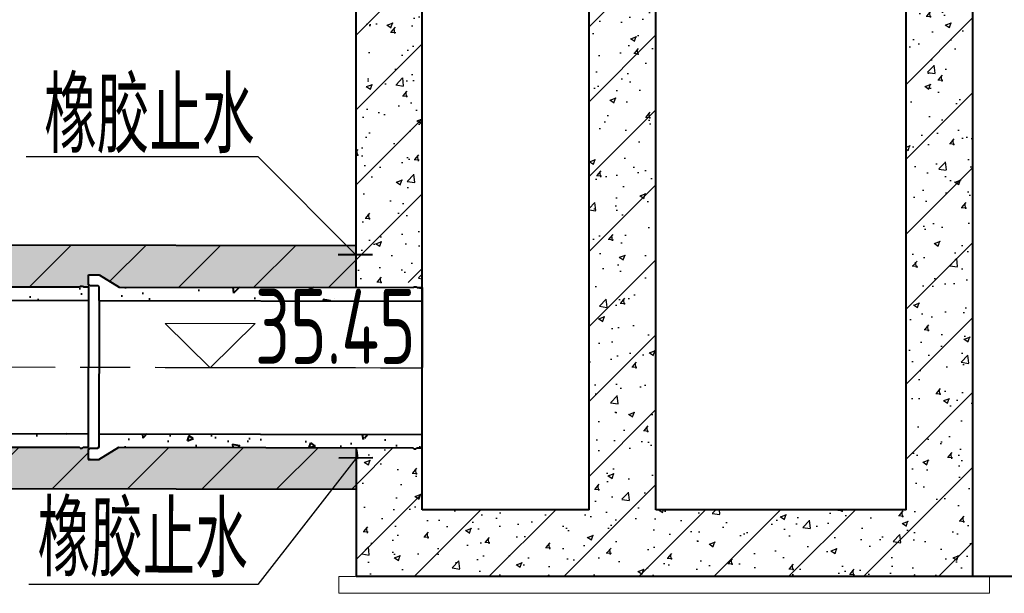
# Model space of a CAD drawing. Header units: millimetres. Extents: x 65530 to 130460, y -103607 to -18875.
# Tile 54 of 73: x 91423 to 92013, y -46287 to -45944. Entities that reach past the tile are written whole.
import ezdxf

# ---------------------------------------------------------------- set-up
doc = ezdxf.new("R2010")
doc.units = ezdxf.units.MM
doc.header["$LTSCALE"] = 0.5
doc.linetypes.add('ACAD_ISO08W100', pattern=[36, 24, -3, 6, -3])
doc.layers.add('图层2', color=3, linetype='ACAD_ISO08W100')
for name, color, linetype, lineweight in [('标注线', 4, 'Continuous', 13), ('粗线', 1, 'Continuous', 40), ('细实线', 7, 'Continuous', 25), ('虚线', 3, 'Continuous', 20)]:
    doc.layers.add(name, color=color, linetype=linetype, lineweight=lineweight)
doc.styles.add('HzTxt', font='tssdeng.shx', dxfattribs={"width": 0.7, "bigfont": 'hztxt.shx'})
pattern_1 = [(45, (0, 0), (-22.45064030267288, 22.45064030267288), [])]
pattern_2 = [(49.99999999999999, (0, 0), (36.4369337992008, -3.187817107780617), [3.81, -41.91]), (355, (0, 0), (-7.048565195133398, 38.211328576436), [3.048, -33.528]), (100.451, (3.0364, -0.26565), (29.38850033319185, 35.02333756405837), [3.238, -35.618]), (46.18420000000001, (0, 10.16), (54.21580817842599, -8.40846558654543), [5.715, -62.865]), (96.6356, (4.517980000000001, 9.4593), (47.48084689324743, 49.48511117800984), [4.857, -53.427]), (351.1840000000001, (0, 10.16), (47.48092116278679, 49.48502357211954), [4.572, -50.292]), (21, (5.08, 7.620000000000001), (30.32297596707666, -20.4531037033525), [3.81, -41.91]), (326.0000000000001, (5.08, 7.620000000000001), (12.36040566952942, 36.83759322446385), [3.048, -33.528]), (71.4514, (7.6069, 5.91558), (42.6832981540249, 16.38457154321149), [3.238, -35.618]), (37.50000000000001, (0, 0), (0.6177206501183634, 16.91100777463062), [0, -33.1216, 0, -34.036, 0, -33.655]), (7.499999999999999, (0, 0), (13.36393250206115, 20.0361149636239), [0, -19.4056, 0, -32.3596, 0, -12.827]), (327.5, (-11.3284, 0), (27.11811903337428, -1.145748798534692), [0, -12.7, 0, -39.624, 0, -52.578]), (317.5, (-16.4084, 0), (29.62583627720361, 5.085298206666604), [0, -16.51, 0, -26.3144, 0, -37.338])]

# ---------------------------------------------------------------- blocks, each defined once
blk = doc.blocks.new('0.6m')
at = {"linetype": 'Continuous'}
h = blk.add_hatch(dxfattribs=at)
h.set_pattern_fill('AR-CONC', color=256, scale=0.2, style=0)
h.set_pattern_definition([(49.99999999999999, (0, 10), (36.4369337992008, -3.187817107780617), [3.81, -41.91]), (355, (0, 10), (-7.048565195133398, 38.211328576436), [3.048, -33.528]), (100.451, (3.0364, 9.73435), (29.38850033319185, 35.02333756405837), [3.238, -35.618]), (46.18420000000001, (0, 20.16), (54.21580817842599, -8.40846558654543), [5.715, -62.865]), (96.6356, (4.517980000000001, 19.4593), (47.48084689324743, 49.48511117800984), [4.857, -53.427]), (351.1840000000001, (0, 20.16), (47.48092116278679, 49.48502357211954), [4.572, -50.292]), (21, (5.08, 17.62), (30.32297596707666, -20.4531037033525), [3.81, -41.91]), (326.0000000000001, (5.08, 17.62), (12.36040566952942, 36.83759322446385), [3.048, -33.528]), (71.4514, (7.6069, 15.91558), (42.6832981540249, 16.38457154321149), [3.238, -35.618]), (37.50000000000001, (0, 10), (0.6177206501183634, 16.91100777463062), [0, -33.1216, 0, -34.036, 0, -33.655]), (7.499999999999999, (0, 10), (13.36393250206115, 20.0361149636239), [0, -19.4056, 0, -32.3596, 0, -12.827]), (327.5, (-11.3284, 10), (27.11811903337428, -1.145748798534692), [0, -12.7, 0, -39.624, 0, -52.578]), (317.5, (-16.4084, 10), (29.62583627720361, 5.085298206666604), [0, -16.51, 0, -26.3144, 0, -37.338])])
h.paths.add_polyline_path([(5.40000000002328, 18), (4.800000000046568, 18.54000000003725), (3.599999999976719, 18.54000000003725), (3.000000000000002, 18), (0, 18), (0, 10), (193.7000000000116, 10), (193.7000000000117, 17.81999999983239), (194.2999999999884, 18.77999999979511), (199.1000000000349, 18.77999999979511), (200.0000000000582, 19.37999999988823), (200.0000000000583, 25.37999999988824), (193.7000000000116, 25.37999999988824), (181.6464292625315, 18)])
h = blk.add_hatch(dxfattribs=at)
h.set_pattern_fill('AR-CONC', color=256, scale=0.2, style=0)
h.set_pattern_definition([(49.99999999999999, (0, -85.37999999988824), (36.4369337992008, -3.187817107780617), [3.81, -41.91]), (355, (0, -85.37999999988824), (-7.048565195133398, 38.211328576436), [3.048, -33.528]), (100.451, (3.036399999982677, -85.64564999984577), (29.38850033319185, 35.02333756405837), [3.238, -35.618]), (46.18420000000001, (0, -75.21999999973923), (54.21580817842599, -8.40846558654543), [5.715, -62.865]), (96.6356, (4.517980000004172, -75.9206999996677), (47.48084689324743, 49.48511117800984), [4.857, -53.427]), (351.1840000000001, (0, -75.21999999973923), (47.48092116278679, 49.48502357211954), [4.572, -50.292]), (21, (5.080000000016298, -77.75999999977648), (30.32297596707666, -20.4531037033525), [3.81, -41.91]), (326.0000000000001, (5.080000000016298, -77.75999999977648), (12.36040566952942, 36.83759322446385), [3.048, -33.528]), (71.4514, (7.606900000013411, -79.4644200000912), (42.6832981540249, 16.38457154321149), [3.238, -35.618]), (37.50000000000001, (0, -85.37999999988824), (0.6177206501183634, 16.91100777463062), [0, -33.1216, 0, -34.036, 0, -33.655]), (7.499999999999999, (0, -85.37999999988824), (13.36393250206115, 20.0361149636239), [0, -19.4056, 0, -32.3596, 0, -12.827]), (327.5, (-11.32839999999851, -85.37999999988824), (27.11811903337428, -1.145748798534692), [0, -12.7, 0, -39.624, 0, -52.578]), (317.5, (-16.40840000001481, -85.37999999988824), (29.62583627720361, 5.085298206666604), [0, -16.51, 0, -26.3144, 0, -37.338])])
h.paths.add_polyline_path([(0, -70), (0, -78), (3, -78), (3.599999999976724, -78.54000000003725), (4.800000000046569, -78.54000000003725), (5.400000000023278, -78), (181.6464292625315, -78), (193.7000000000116, -85.37999999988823), (200.0000000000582, -85.37999999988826), (200.0000000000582, -79.37999999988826), (199.1000000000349, -78.77999999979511), (194.2999999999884, -78.77999999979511), (193.7000000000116, -77.81999999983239), (193.7000000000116, -70)])
for p, q in [((193.7000000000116, 25.37999999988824), (181.6464292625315, 18)), ((200.0000000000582, 25.37999999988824), (193.7000000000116, 25.37999999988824)), ((200.0000000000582, 19.37999999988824), (200.0000000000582, 25.37999999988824)), ((0, -78), (0, 18)), ((3, 18), (0, 18)), ((3.599999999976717, 18.54000000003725), (3, 18)), ((4.800000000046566, 18.54000000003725), (3.599999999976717, 18.54000000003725)), ((4.800000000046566, 18.54000000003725), (5.400000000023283, 18)), ((181.6464292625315, 18), (5.400000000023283, 18)), ((193.7000000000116, 17.81999999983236), (194.2999999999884, 18.77999999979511)), ((193.7000000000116, -70), (193.7000000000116, 17.81999999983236)), ((194.2999999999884, 18.77999999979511), (199.1000000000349, 18.77999999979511)), ((199.1000000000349, 18.77999999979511), (200.0000000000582, 19.37999999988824)), ((193.7000000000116, 10), (0, 10)), ((193.7000000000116, -70), (0, -70)), ((193.7000000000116, -70), (193.7000000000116, -77.81999999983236)), ((3, -78), (0, -78)), ((3.599999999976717, -78.54000000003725), (3, -78)), ((4.800000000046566, -78.54000000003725), (3.599999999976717, -78.54000000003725)), ((4.800000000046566, -78.54000000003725), (5.400000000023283, -78)), ((181.6464292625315, -78), (5.400000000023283, -78)), ((193.7000000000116, -85.37999999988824), (181.6464292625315, -78)), ((193.7000000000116, -77.81999999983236), (194.2999999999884, -78.77999999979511)), ((194.2999999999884, -78.77999999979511), (199.1000000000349, -78.77999999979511)), ((199.1000000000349, -78.77999999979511), (200.0000000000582, -79.37999999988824)), ((200.0000000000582, -79.37999999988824), (200.0000000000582, -85.37999999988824)), ((200.0000000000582, -85.37999999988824), (193.7000000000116, -85.37999999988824))]:
    blk.add_line(p, q)
at = {"layer": '虚线', "ltscale": 0.2}
blk.add_line((200.0000000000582, 19.37999999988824), (200.0000000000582, -79.37999999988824), dxfattribs=at)

msp = doc.modelspace()

# ---------------------------------------------------------------- hatches: boundary and pattern name
h = msp.add_hatch()
h.set_pattern_fill('ANSI31', color=4, scale=10, style=0)
h.set_pattern_definition(pattern_1)
h.paths.add_polyline_path([(91994.43706347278, -45631.27358088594), (91954.43685547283, -45631.27358088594), (91954.43685547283, -45859.86486113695), (91994.43706347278, -45832.45716587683)])
h.paths.add_polyline_path([(91804.43512067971, -45936.25160022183), (91764.43496467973, -45936.25160022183), (91764.43588236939, -46156.09031711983), (91804.43603836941, -46156.09031711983)])
h.paths.add_polyline_path([(91664.43565947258, -45936.25160022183), (91624.59031619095, -45936.25160022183), (91624.67397940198, -46101.01114409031), (91660.94050082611, -46101.08367713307), (91661.31617507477, -46100.74692780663), (91662.06617357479, -46100.74842780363), (91662.44049782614, -46101.08667712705), (91664.43565947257, -46101.09066745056)])
h.paths.add_polyline_path([(91664.43565947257, -45786.25160022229), (91624.51414772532, -45786.25160022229), (91624.57663981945, -45909.31846314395), (91662.79092192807, -45909.31846314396), (91635.85778485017, -45936.25160022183), (91664.43565947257, -45936.25160022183)])
h.paths.add_polyline_path([(91624.50047135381, -45759.31846314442), (91662.79029577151, -45759.31846314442), (91635.85715869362, -45786.25160022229), (91664.43565947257, -45786.25160022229), (91664.43565947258, -45631.27358088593), (91624.4354514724, -45631.27358088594)])
h.paths.add_polyline_path([(91708.85102344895, -46162.88506228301), (91828.79333114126, -46162.88506228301), (91828.79333114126, -46108.36583151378), (91708.85102344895, -46108.36583151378)], flags=9)
h.paths.add_polyline_path([(91653.57017692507, -45943.54741287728), (91762.60863846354, -45943.54741287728), (91762.60863846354, -45889.02818210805), (91653.57017692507, -45889.02818210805)], flags=9)
h.paths.add_polyline_path([(91653.56955076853, -45793.54741287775), (91757.76185846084, -45793.54741287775), (91757.76185846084, -45739.02818210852), (91653.56955076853, -45739.02818210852)], flags=9)
h = msp.add_hatch()
h.set_pattern_fill('AR-CONC', color=4, scale=0.2, style=0)
h.set_pattern_definition(pattern_2)
h.paths.add_polyline_path([(91664.43565947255, -45936.25160022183), (91624.59031619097, -45936.25160022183), (91624.67550986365, -46104.02511119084), (91659.04266184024, -46104.09485746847), (91659.64375650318, -46103.55607624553), (91660.84375403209, -46103.55851157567), (91661.44265689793, -46104.09972812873), (91664.43565947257, -46104.1058022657)])
h.paths.add_polyline_path([(91624.57663981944, -45909.31846314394), (91662.79092192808, -45909.31846314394), (91635.85778485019, -45936.25160022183), (91664.43565947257, -45936.25160022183), (91664.43565947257, -45786.2516002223), (91624.5141477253, -45786.2516002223)])
h.paths.add_polyline_path([(91624.50047135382, -45759.31846314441), (91662.79029577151, -45759.31846314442), (91635.85715869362, -45786.25160022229), (91664.43565947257, -45786.25160022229), (91664.43565947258, -45631.27358088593), (91624.43545147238, -45631.27358088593)])
h.paths.add_polyline_path([(91764.4358657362, -46152.1057176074), (91804.4360217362, -46152.1057176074), (91804.43512067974, -45936.25160022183), (91764.43496467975, -45936.25160022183)])
h.paths.add_polyline_path([(91653.57017692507, -45943.54741287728), (91762.60863846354, -45943.54741287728), (91762.60863846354, -45889.02818210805), (91653.57017692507, -45889.02818210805)], flags=9)
h.paths.add_polyline_path([(91653.56955076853, -45793.54741287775), (91757.76185846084, -45793.54741287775), (91757.76185846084, -45739.02818210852), (91653.56955076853, -45739.02818210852)], flags=9)
h.paths.add_polyline_path([(91708.76060149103, -46158.90046277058), (91828.70290918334, -46158.90046277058), (91828.70290918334, -46104.38123200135), (91708.76060149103, -46104.38123200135)], flags=9)
h = msp.add_hatch()
h.set_pattern_fill('AR-CONC', color=4, scale=0.2, style=0)
h.set_pattern_definition(pattern_2)
h.paths.add_polyline_path([(91804.43602173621, -46152.1057176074), (91764.43586573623, -46152.10571760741), (91764.43622113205, -46237.24316990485), (91664.43565947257, -46237.24316990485), (91664.43565947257, -46200.10599996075), (91661.24783048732, -46200.0995304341), (91660.64673582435, -46200.63831165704), (91659.44673829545, -46200.6358763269), (91658.84783542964, -46200.09465977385), (91624.7191901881, -46200.02539753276), (91624.75840058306, -46277.24316990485), (91994.4370634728, -46277.24316990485), (91994.43706347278, -45832.4571658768), (91954.43685547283, -45859.86486113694), (91954.43685547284, -46237.24316990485), (91804.436377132, -46237.24316990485)])
h = msp.add_hatch()
h.set_pattern_fill('ANSI31', color=4, scale=10, style=0)
h.set_pattern_definition(pattern_1)
h.paths.add_polyline_path([(91804.4360217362, -46152.1057176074), (91764.43586573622, -46152.1057176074), (91764.43622113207, -46237.24316990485), (91664.43565947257, -46237.24316990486), (91664.43565947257, -46200.10599996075), (91661.24783048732, -46200.0995304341), (91660.64673582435, -46200.63831165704), (91659.44673829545, -46200.6358763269), (91658.84783542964, -46200.09465977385), (91624.7191901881, -46200.02539753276), (91624.75840058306, -46277.24316990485), (91994.4370634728, -46277.24316990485), (91994.43706347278, -45832.4571658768), (91954.43685547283, -45859.86486113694), (91954.43685547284, -46237.24316990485), (91804.436377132, -46237.24316990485)])
h = msp.add_hatch()
h.set_pattern_fill('AR-CONC', color=4, scale=0.2, style=0)
h.set_pattern_definition(pattern_2)
h.paths.add_polyline_path([(91624.73188490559, -46225.02534476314), (91624.71919018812, -46200.02539753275), (91482.60176911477, -46199.7369779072), (91470.53324591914, -46207.09250068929), (91464.23325889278, -46207.0797152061), (91464.24543554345, -46201.07972756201), (91464.24823617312, -46199.69973040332), (91461.24824235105, -46199.69364207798), (91460.64714768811, -46200.23242330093), (91459.44715015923, -46200.22998797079), (91458.84824729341, -46199.68877141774), (91282.60218097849, -46199.33108955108), (91270.53365778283, -46206.68661233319), (91264.23367075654, -46206.67382684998), (91264.2458474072, -46200.6738392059), (91264.24864803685, -46199.29384204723), (91261.24865421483, -46199.28775372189), (91260.64755955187, -46199.82653494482), (91259.44756202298, -46199.8240996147), (91258.84865915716, -46199.28288306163), (91082.60259284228, -46198.92520119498), (91070.53406964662, -46206.28072397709), (91064.23408262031, -46206.26793849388), (91064.24625927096, -46200.2679508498), (91064.24905990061, -46198.88795369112), (91061.24906607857, -46198.88186536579), (91060.64797141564, -46199.42064658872), (91059.44797388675, -46199.41821125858), (91058.8490710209, -46198.87699470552), (90882.60300470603, -46198.51931283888), (90870.53448151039, -46205.87483562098), (90864.23449448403, -46205.86205013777), (90864.24667113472, -46199.86206249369), (90864.2494717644, -46198.48206533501), (90861.24947794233, -46198.47597700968), (90860.64838327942, -46199.01475823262), (90859.4483857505, -46199.01232290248), (90858.84948288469, -46198.47110634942), (90682.6034165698, -46198.11342448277), (90670.53489337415, -46205.46894726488), (90664.23490634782, -46205.45616178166), (90664.24708299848, -46199.45617413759), (90664.24988362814, -46198.07617697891), (90661.2498898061, -46198.07008865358), (90660.64879514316, -46198.6088698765), (90659.44879761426, -46198.60643454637), (90658.84989474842, -46198.06521799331), (90482.60382843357, -46197.70753612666), (90470.5353052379, -46205.06305890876), (90464.23531821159, -46205.05027342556), (90464.24749486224, -46199.05028578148), (90464.2502954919, -46197.6702886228), (90461.25030166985, -46197.66420029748), (90460.6492070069, -46198.20298152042), (90459.449209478, -46198.20054619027), (90458.85030661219, -46197.65932963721), (90282.60424029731, -46197.30164777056), (90270.53571710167, -46204.65717055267), (90264.23573007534, -46204.64438506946), (90264.247906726, -46198.64439742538), (90264.25070735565, -46197.2644002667), (90261.2507135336, -46197.25831194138), (90260.64961887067, -46197.7970931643), (90259.44962134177, -46197.79465783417), (90258.85071847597, -46197.25344128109), (90082.60465216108, -46196.89575941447), (90070.53612896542, -46204.25128219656), (90064.23614193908, -46204.23849671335), (90064.24831858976, -46198.23850906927), (90064.2511192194, -46196.8585119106), (90061.25112539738, -46196.85242358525), (90060.65003073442, -46197.3912048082), (90059.45003320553, -46197.38876947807), (90058.85113033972, -46196.84755292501), (89882.6050640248, -46196.48987105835), (89870.5365408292, -46203.84539384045), (89864.23655380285, -46203.83260835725), (89864.24873045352, -46197.83262071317), (89864.25153108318, -46196.45262355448), (89861.25153726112, -46196.44653522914), (89860.6504425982, -46196.9853164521), (89859.45044506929, -46196.98288112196), (89858.85154220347, -46196.44166456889), (89682.60547588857, -46196.08398270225), (89670.53695269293, -46203.43950548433), (89664.23696566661, -46203.42672000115), (89664.24914231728, -46197.42673235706), (89664.25194294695, -46196.04673519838), (89661.25194912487, -46196.04064687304), (89660.65085446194, -46196.57942809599), (89659.45085693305, -46196.57699276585), (89658.85195406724, -46196.0357762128), (89482.60588775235, -46195.67809434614), (89470.53736455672, -46203.03361712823), (89464.23737753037, -46203.02083164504), (89464.24955418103, -46197.02084400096), (89464.25235481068, -46195.64084684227), (89461.25236098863, -46195.63475851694), (89460.6512663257, -46196.17353973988), (89459.45126879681, -46196.17110440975), (89458.852365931, -46195.62988785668), (89282.60629961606, -46195.27220599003), (89270.53777642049, -46202.62772877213), (89264.23778939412, -46202.61494328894), (89264.2499660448, -46196.61495564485), (89264.25276667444, -46195.23495848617), (89261.25277285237, -46195.22887016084), (89260.65167818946, -46195.76765138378), (89259.45168066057, -46195.76521605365), (89258.85277779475, -46195.22399950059), (89082.60671147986, -46194.86631763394), (89070.53818828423, -46202.22184041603), (89064.23820125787, -46202.20905493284), (89064.25037790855, -46196.20906728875), (89064.25317853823, -46194.82907013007), (89061.25318471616, -46194.82298180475), (89060.65209005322, -46195.36176302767), (89059.45209252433, -46195.35932769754), (89058.8531896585, -46194.81811114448), (88882.60712334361, -46194.46042927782), (88870.53860014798, -46201.81595205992), (88864.23861312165, -46201.80316657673), (88864.25078977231, -46195.80317893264), (88864.25359040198, -46194.42318177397), (88861.25359657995, -46194.41709344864), (88860.65250191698, -46194.95587467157), (88859.45250438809, -46194.95343934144), (88858.85360152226, -46194.41222278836), (88682.6075352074, -46194.05454092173), (88670.53901201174, -46201.41006370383), (88664.2390249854, -46201.39727822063), (88664.25120163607, -46195.39729057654), (88664.25400226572, -46194.01729341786), (88661.25400844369, -46194.01120509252), (88660.65291378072, -46194.54998631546), (88659.45291625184, -46194.54755098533), (88658.85401338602, -46194.00633443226), (88482.60794707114, -46193.64865256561), (88470.53942387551, -46201.00417534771), (88464.23943684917, -46200.99138986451), (88464.25161349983, -46194.99140222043), (88464.25441412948, -46193.61140506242), (88461.25442030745, -46193.60531673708), (88460.65332564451, -46194.14409796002), (88459.4533281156, -46194.1416626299), (88458.85442524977, -46193.60044607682), (88304.16509175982, -46193.28651243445), (88304.1531482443, -46218.28640966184)])
h.paths.add_polyline_path([(88304.20378897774, -46072.2863690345), (88304.1918454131, -46097.28636903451), (88459.0492516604, -46097.60064377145), (88459.65034632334, -46097.06186254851), (88460.85034385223, -46097.06429787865), (88461.44924671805, -46097.60551443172), (88464.44924054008, -46097.61160275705), (88464.45204116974, -46096.23160559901), (88464.46421782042, -46090.23161795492), (88470.76420484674, -46090.24440343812), (88482.80277348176, -46097.64885026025), (88659.04883979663, -46098.00653212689), (88659.64993445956, -46097.46775090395), (88660.84993198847, -46097.47018623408), (88661.44883485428, -46098.01140278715), (88664.44882867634, -46098.01749111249), (88664.45162930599, -46096.63749395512), (88664.46380595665, -46090.63750631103), (88670.763792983, -46090.65029179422), (88682.80236161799, -46098.05473861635), (88859.04842793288, -46098.41242048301), (88859.64952259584, -46097.87363926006), (88860.84952012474, -46097.8760745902), (88861.44842299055, -46098.41729114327), (88864.44841681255, -46098.42337946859), (88864.45121744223, -46097.04338231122), (88864.46339409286, -46091.04339466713), (88870.76338111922, -46091.05618015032), (88882.80194975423, -46098.46062697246), (89059.04801606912, -46098.81830883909), (89059.6491107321, -46098.27952761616), (89060.84910826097, -46098.2819629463), (89061.44801112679, -46098.82317949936), (89064.44800494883, -46098.8292678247), (89064.45080557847, -46097.44927066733), (89064.46298222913, -46091.44928302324), (89070.76296925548, -46091.46206850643), (89082.8015378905, -46098.86651532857), (89259.04760420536, -46099.2241971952), (89259.6486988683, -46098.68541597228), (89260.8486963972, -46098.68785130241), (89261.44759926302, -46099.22906785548), (89264.44759308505, -46099.2351561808), (89264.45039371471, -46097.85515902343), (89264.46257036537, -46091.85517137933), (89270.7625573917, -46091.86795686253), (89282.80112602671, -46099.27240368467), (89459.04719234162, -46099.6300855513), (89459.64828700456, -46099.09130432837), (89460.84828453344, -46099.09373965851), (89461.44718739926, -46099.63495621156), (89464.44718122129, -46099.6410445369), (89464.44998185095, -46098.26104737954), (89464.4621585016, -46092.26105973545), (89470.76214552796, -46092.27384521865), (89482.80071416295, -46099.67829204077), (89659.04678047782, -46100.03597390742), (89659.64787514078, -46099.49719268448), (89660.84787266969, -46099.49962801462), (89661.4467755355, -46100.04084456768), (89664.44676935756, -46100.04693289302), (89664.44956998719, -46098.66693573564), (89664.46174663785, -46092.66694809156), (89670.7617336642, -46092.67973357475), (89682.8003022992, -46100.08418039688), (89859.04636861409, -46100.44186226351), (89859.64746327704, -46099.90308104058), (89860.84746080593, -46099.90551637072), (89861.44636367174, -46100.44673292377), (89864.4463574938, -46100.45282124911), (89864.44915812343, -46099.07282409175), (89864.4613347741, -46093.07283644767), (89870.76132180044, -46093.08562193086), (89882.79989043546, -46100.49006875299), (89894.27211663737, -46100.51335101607), (89894.27211663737, -46075.51332677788)])
h.paths.add_polyline_path([(89894.27211663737, -46075.51332677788), (89894.27211663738, -46100.51335101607), (90059.04595675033, -46100.84775061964), (90059.64705141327, -46100.30896939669), (90060.84704894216, -46100.31140472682), (90061.445951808, -46100.8526212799), (90064.44594563, -46100.85870960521), (90064.44874625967, -46099.47871244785), (90064.46092291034, -46093.47872480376), (90070.76090993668, -46093.49151028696), (90082.79947857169, -46100.8959571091), (90259.04554488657, -46101.25363897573), (90259.64663954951, -46100.71485775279), (90260.8466370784, -46100.71729308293), (90261.44553994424, -46101.25850963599), (90264.44553376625, -46101.26459796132), (90264.44833439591, -46099.88460080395), (90264.4605110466, -46093.88461315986), (90270.76049807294, -46093.89739864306), (90282.79906670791, -46101.3018454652), (90459.04513302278, -46101.65952733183), (90459.64622768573, -46101.1207461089), (90460.84622521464, -46101.12318143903), (90461.44512808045, -46101.66439799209), (90464.44512190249, -46101.67048631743), (90464.44792253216, -46100.29048916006), (90464.46009918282, -46094.29050151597), (90470.76008620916, -46094.30328699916), (90482.79865484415, -46101.7077338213), (90659.04472115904, -46102.06541568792), (90659.64581582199, -46101.52663446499), (90660.84581335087, -46101.52906979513), (90661.44471621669, -46102.07028634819), (90664.44471003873, -46102.07637467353), (90664.4475106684, -46100.69637751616), (90664.45968731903, -46094.69638987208), (90670.75967434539, -46094.70917535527), (90682.79824298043, -46102.11362217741), (90859.04430929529, -46102.47130404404), (90859.64540395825, -46101.93252282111), (90860.84540148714, -46101.93495815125), (90861.44430435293, -46102.4761747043), (90864.44429817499, -46102.48226302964), (90864.44709880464, -46101.10226587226), (90864.45927545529, -46095.10227822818), (90870.75926248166, -46095.11506371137), (90882.79783111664, -46102.51951053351), (91059.04389743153, -46102.87719240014), (91059.64499209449, -46102.33841117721), (91060.84498962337, -46102.34084650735), (91061.44389248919, -46102.8820630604), (91064.44388631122, -46102.88815138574), (91064.44668694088, -46101.50815422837), (91064.45886359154, -46095.50816658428), (91070.7588506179, -46095.52095206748), (91082.79741925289, -46102.92539888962), (91259.04348556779, -46103.28308075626), (91259.64458023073, -46102.74429953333), (91260.8445777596, -46102.74673486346), (91261.44348062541, -46103.28795141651), (91264.44347444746, -46103.29403974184), (91264.44627507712, -46101.91404258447), (91264.45845172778, -46095.91405494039), (91270.75843875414, -46095.92684042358), (91282.79700738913, -46103.33128724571), (91459.04307370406, -46103.68896911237), (91459.64416836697, -46103.15018788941), (91460.84416589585, -46103.15262321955), (91461.44306876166, -46103.6938397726), (91464.4430625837, -46103.69992809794), (91464.44586321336, -46102.31993094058), (91464.45803986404, -46096.3199432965), (91470.75802689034, -46096.33272877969), (91482.79659552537, -46103.73717560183), (91624.67550986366, -46104.02511119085), (91624.66281509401, -46079.02506118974)])
h = msp.add_hatch()
h.set_pattern_fill('ANSI31', color=4, scale=10, style=0)
h.set_pattern_definition(pattern_1)
h.paths.add_polyline_path([(89882.60506402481, -46196.48987105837), (89870.53654082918, -46203.84539384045), (89864.23655380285, -46203.83260835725), (89864.24873045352, -46197.83262071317), (89864.25153108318, -46196.45262355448), (89861.25153726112, -46196.44653522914), (89860.6504425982, -46196.9853164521), (89859.45044506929, -46196.98288112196), (89858.85154220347, -46196.44166456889), (89682.60547588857, -46196.08398270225), (89670.53695269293, -46203.43950548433), (89664.23696566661, -46203.42672000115), (89664.24914231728, -46197.42673235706), (89664.25194294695, -46196.04673519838), (89661.25194912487, -46196.04064687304), (89660.65085446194, -46196.57942809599), (89659.45085693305, -46196.57699276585), (89658.85195406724, -46196.0357762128), (89482.60588775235, -46195.67809434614), (89470.53736455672, -46203.03361712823), (89464.23737753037, -46203.02083164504), (89464.24955418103, -46197.02084400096), (89464.25235481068, -46195.64084684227), (89461.25236098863, -46195.63475851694), (89460.6512663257, -46196.17353973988), (89459.45126879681, -46196.17110440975), (89458.852365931, -46195.62988785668), (89282.60629961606, -46195.27220599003), (89270.53777642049, -46202.62772877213), (89264.23778939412, -46202.61494328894), (89264.2499660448, -46196.61495564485), (89264.25276667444, -46195.23495848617), (89261.25277285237, -46195.22887016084), (89260.65167818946, -46195.76765138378), (89259.45168066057, -46195.76521605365), (89258.85277779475, -46195.22399950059), (89082.60671147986, -46194.86631763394), (89070.53818828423, -46202.22184041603), (89064.23820125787, -46202.20905493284), (89064.25037790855, -46196.20906728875), (89064.25317853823, -46194.82907013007), (89061.25318471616, -46194.82298180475), (89060.65209005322, -46195.36176302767), (89059.45209252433, -46195.35932769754), (89058.8531896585, -46194.81811114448), (88882.60712334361, -46194.46042927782), (88870.53860014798, -46201.81595205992), (88864.23861312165, -46201.80316657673), (88864.25078977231, -46195.80317893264), (88864.25359040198, -46194.42318177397), (88861.25359657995, -46194.41709344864), (88860.65250191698, -46194.95587467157), (88859.45250438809, -46194.95343934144), (88858.85360152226, -46194.41222278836), (88682.6075352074, -46194.05454092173), (88670.53901201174, -46201.41006370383), (88664.2390249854, -46201.39727822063), (88664.25120163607, -46195.39729057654), (88664.25400226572, -46194.01729341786), (88661.25400844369, -46194.01120509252), (88660.65291378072, -46194.54998631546), (88659.45291625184, -46194.54755098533), (88658.85401338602, -46194.00633443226), (88482.60794707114, -46193.64865256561), (88470.53942387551, -46201.00417534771), (88464.23943684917, -46200.99138986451), (88464.25161349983, -46194.99140222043), (88464.25441412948, -46193.61140506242), (88461.25442030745, -46193.60531673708), (88460.65332564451, -46194.14409796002), (88459.4533281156, -46194.1416626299), (88458.85442524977, -46193.60044607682), (88304.16509175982, -46193.28651243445), (88304.1531482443, -46218.28640966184), (91624.73188490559, -46225.02534476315), (91624.7191901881, -46200.02539753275), (91482.60176911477, -46199.7369779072), (91470.53324591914, -46207.09250068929), (91464.23325889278, -46207.0797152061), (91464.24543554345, -46201.07972756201), (91464.24823617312, -46199.69973040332), (91461.24824235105, -46199.69364207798), (91460.64714768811, -46200.23242330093), (91459.44715015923, -46200.22998797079), (91458.84824729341, -46199.68877141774), (91282.60218097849, -46199.33108955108), (91270.53365778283, -46206.68661233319), (91264.23367075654, -46206.67382684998), (91264.2458474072, -46200.6738392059), (91264.24864803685, -46199.29384204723), (91261.24865421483, -46199.28775372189), (91260.64755955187, -46199.82653494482), (91259.44756202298, -46199.8240996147), (91258.84865915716, -46199.28288306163), (91082.60259284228, -46198.92520119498), (91070.53406964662, -46206.28072397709), (91064.23408262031, -46206.26793849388), (91064.24625927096, -46200.2679508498), (91064.24905990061, -46198.88795369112), (91061.24906607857, -46198.88186536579), (91060.64797141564, -46199.42064658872), (91059.44797388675, -46199.41821125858), (91058.8490710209, -46198.87699470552), (90882.60300470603, -46198.51931283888), (90870.53448151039, -46205.87483562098), (90864.23449448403, -46205.86205013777), (90864.24667113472, -46199.86206249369), (90864.2494717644, -46198.48206533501), (90861.24947794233, -46198.47597700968), (90860.64838327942, -46199.01475823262), (90859.4483857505, -46199.01232290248), (90858.84948288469, -46198.47110634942), (90682.6034165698, -46198.11342448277), (90670.53489337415, -46205.46894726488), (90664.23490634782, -46205.45616178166), (90664.24708299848, -46199.45617413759), (90664.24988362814, -46198.07617697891), (90661.2498898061, -46198.07008865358), (90660.64879514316, -46198.6088698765), (90659.44879761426, -46198.60643454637), (90658.84989474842, -46198.06521799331), (90482.60382843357, -46197.70753612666), (90470.5353052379, -46205.06305890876), (90464.23531821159, -46205.05027342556), (90464.24749486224, -46199.05028578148), (90464.2502954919, -46197.6702886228), (90461.25030166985, -46197.66420029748), (90460.6492070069, -46198.20298152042), (90459.449209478, -46198.20054619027), (90458.85030661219, -46197.65932963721), (90282.60424029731, -46197.30164777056), (90270.53571710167, -46204.65717055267), (90264.23573007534, -46204.64438506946), (90264.247906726, -46198.64439742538), (90264.25070735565, -46197.2644002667), (90261.2507135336, -46197.25831194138), (90260.64961887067, -46197.7970931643), (90259.44962134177, -46197.79465783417), (90258.85071847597, -46197.25344128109), (90082.60465216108, -46196.89575941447), (90070.53612896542, -46204.25128219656), (90064.23614193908, -46204.23849671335), (90064.24831858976, -46198.23850906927), (90064.2511192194, -46196.8585119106), (90061.25112539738, -46196.85242358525), (90060.65003073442, -46197.3912048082), (90059.45003320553, -46197.38876947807), (90058.85113033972, -46196.84755292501)])
h.paths.add_polyline_path([(89894.27211663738, -46075.51332677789), (89894.27211663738, -46100.51335101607), (90059.04595675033, -46100.84775061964), (90059.64705141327, -46100.30896939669), (90060.84704894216, -46100.31140472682), (90061.445951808, -46100.8526212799), (90064.44594563, -46100.85870960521), (90064.44874625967, -46099.47871244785), (90064.46092291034, -46093.47872480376), (90070.76090993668, -46093.49151028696), (90082.79947857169, -46100.8959571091), (90259.04554488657, -46101.25363897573), (90259.64663954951, -46100.71485775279), (90260.8466370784, -46100.71729308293), (90261.44553994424, -46101.25850963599), (90264.44553376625, -46101.26459796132), (90264.44833439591, -46099.88460080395), (90264.4605110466, -46093.88461315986), (90270.76049807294, -46093.89739864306), (90282.79906670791, -46101.3018454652), (90459.04513302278, -46101.65952733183), (90459.64622768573, -46101.1207461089), (90460.84622521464, -46101.12318143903), (90461.44512808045, -46101.66439799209), (90464.44512190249, -46101.67048631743), (90464.44792253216, -46100.29048916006), (90464.46009918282, -46094.29050151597), (90470.76008620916, -46094.30328699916), (90482.79865484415, -46101.7077338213), (90659.04472115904, -46102.06541568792), (90659.64581582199, -46101.52663446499), (90660.84581335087, -46101.52906979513), (90661.44471621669, -46102.07028634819), (90664.44471003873, -46102.07637467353), (90664.4475106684, -46100.69637751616), (90664.45968731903, -46094.69638987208), (90670.75967434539, -46094.70917535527), (90682.79824298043, -46102.11362217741), (90859.04430929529, -46102.47130404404), (90859.64540395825, -46101.93252282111), (90860.84540148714, -46101.93495815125), (90861.44430435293, -46102.4761747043), (90864.44429817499, -46102.48226302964), (90864.44709880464, -46101.10226587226), (90864.45927545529, -46095.10227822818), (90870.75926248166, -46095.11506371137), (90882.79783111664, -46102.51951053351), (91059.04389743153, -46102.87719240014), (91059.64499209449, -46102.33841117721), (91060.84498962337, -46102.34084650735), (91061.44389248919, -46102.8820630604), (91064.44388631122, -46102.88815138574), (91064.44668694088, -46101.50815422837), (91064.45886359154, -46095.50816658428), (91070.7588506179, -46095.52095206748), (91082.79741925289, -46102.92539888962), (91259.04348556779, -46103.28308075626), (91259.64458023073, -46102.74429953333), (91260.8445777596, -46102.74673486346), (91261.44348062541, -46103.28795141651), (91264.44347444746, -46103.29403974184), (91264.44627507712, -46101.91404258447), (91264.45845172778, -46095.91405494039), (91270.75843875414, -46095.92684042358), (91282.79700738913, -46103.33128724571), (91459.04307370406, -46103.68896911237), (91459.64416836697, -46103.15018788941), (91460.84416589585, -46103.15262321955), (91461.44306876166, -46103.6938397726), (91464.4430625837, -46103.69992809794), (91464.44586321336, -46102.31993094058), (91464.45803986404, -46096.3199432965), (91470.75802689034, -46096.33272877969), (91482.79659552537, -46103.73717560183), (91624.67550986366, -46104.02511119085), (91624.66281509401, -46079.02506118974)])
h.paths.add_polyline_path([(88304.20378897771, -46072.2863690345), (88304.1918454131, -46097.28636903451), (88459.0492516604, -46097.60064377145), (88459.65034632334, -46097.06186254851), (88460.85034385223, -46097.06429787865), (88461.44924671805, -46097.60551443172), (88464.44924054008, -46097.61160275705), (88464.45204116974, -46096.23160559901), (88464.46421782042, -46090.23161795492), (88470.76420484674, -46090.24440343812), (88482.80277348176, -46097.64885026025), (88659.04883979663, -46098.00653212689), (88659.64993445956, -46097.46775090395), (88660.84993198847, -46097.47018623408), (88661.44883485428, -46098.01140278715), (88664.44882867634, -46098.01749111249), (88664.45162930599, -46096.63749395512), (88664.46380595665, -46090.63750631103), (88670.763792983, -46090.65029179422), (88682.80236161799, -46098.05473861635), (88859.04842793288, -46098.41242048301), (88859.64952259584, -46097.87363926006), (88860.84952012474, -46097.8760745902), (88861.44842299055, -46098.41729114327), (88864.44841681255, -46098.42337946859), (88864.45121744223, -46097.04338231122), (88864.46339409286, -46091.04339466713), (88870.76338111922, -46091.05618015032), (88882.80194975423, -46098.46062697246), (89059.04801606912, -46098.81830883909), (89059.6491107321, -46098.27952761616), (89060.84910826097, -46098.2819629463), (89061.44801112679, -46098.82317949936), (89064.44800494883, -46098.8292678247), (89064.45080557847, -46097.44927066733), (89064.46298222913, -46091.44928302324), (89070.76296925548, -46091.46206850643), (89082.8015378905, -46098.86651532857), (89259.04760420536, -46099.2241971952), (89259.6486988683, -46098.68541597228), (89260.8486963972, -46098.68785130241), (89261.44759926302, -46099.22906785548), (89264.44759308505, -46099.2351561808), (89264.45039371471, -46097.85515902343), (89264.46257036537, -46091.85517137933), (89270.7625573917, -46091.86795686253), (89282.80112602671, -46099.27240368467), (89459.04719234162, -46099.6300855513), (89459.64828700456, -46099.09130432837), (89460.84828453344, -46099.09373965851), (89461.44718739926, -46099.63495621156), (89464.44718122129, -46099.6410445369), (89464.44998185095, -46098.26104737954), (89464.4621585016, -46092.26105973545), (89470.76214552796, -46092.27384521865), (89482.80071416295, -46099.67829204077), (89659.04678047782, -46100.03597390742), (89659.64787514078, -46099.49719268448), (89660.84787266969, -46099.49962801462), (89661.4467755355, -46100.04084456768), (89664.44676935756, -46100.04693289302), (89664.44956998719, -46098.66693573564), (89664.46174663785, -46092.66694809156), (89670.7617336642, -46092.67973357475), (89682.8003022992, -46100.08418039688), (89859.04636861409, -46100.44186226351), (89859.64746327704, -46099.90308104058), (89860.84746080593, -46099.90551637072), (89861.44636367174, -46100.44673292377), (89864.4463574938, -46100.45282124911), (89864.44915812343, -46099.07282409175), (89864.4613347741, -46093.07283644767), (89870.76132180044, -46093.08562193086), (89882.79989043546, -46100.49006875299), (89894.27211663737, -46100.51335101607), (89894.27211663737, -46075.51332677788)])

# ---------------------------------------------------------------- linework, layer by layer
at = {"layer": '图层2', "ltscale": 10}
msp.add_line((88264.39094442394, -46145.2056941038), (91664.39321297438, -46152.10581497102), dxfattribs=at)
at = {"layer": '标注线'}
for p, q in [((91664.43565947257, -46152.10571760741), (91510.35256558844, -46152.10571760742)), ((91614.43442271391, -46287.24316990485), (91614.43442271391, -46277.24316990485)), ((91614.43442271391, -46277.24316990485), (91624.43442271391, -46277.24316990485)), ((92004.43706347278, -46287.24316990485), (92004.43706347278, -46277.24316990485)), ((92004.43706347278, -46287.24316990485), (91614.43442271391, -46287.24316990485))]:
    msp.add_line(p, q, dxfattribs=at)
msp.add_lwpolyline([(91537.28570266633, -46152.10571760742), (91564.2188397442, -46125.49632108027), (91510.35256558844, -46125.49632108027)], close=True, dxfattribs=at)
at = {"layer": '粗线'}
for p, q in [((91994.43706347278, -46277.24316990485), (91994.43706347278, -45601.25337812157)), ((91624.43545147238, -45631.27358088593), (91624.67550986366, -46104.02511119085)), ((91664.43565947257, -46237.24316990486), (91664.43565947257, -45631.27358088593)), ((91954.43685547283, -46237.24316990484), (91954.43685547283, -45631.27358088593)), ((91764.43622113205, -46237.24316990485), (91764.43433852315, -45786.2516002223)), ((91804.43637713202, -46237.24316990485), (91804.43449452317, -45786.2516002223)), ((91624.662815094, -46079.02506118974), (88304.20378897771, -46072.2863690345)), ((91634.56817954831, -46084.39419631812), (91614.10270829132, -46084.39419631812)), ((91624.71919018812, -46200.02539753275), (91624.75840058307, -46277.24316990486)), ((91634.81524946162, -46206.13673994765), (91614.34994678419, -46206.21980674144)), ((91624.7318849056, -46225.02534476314), (88304.20378897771, -46218.28651243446)), ((91764.43622113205, -46237.24316990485), (91664.43565947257, -46237.24316990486)), ((91954.43685547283, -46237.24316990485), (91804.43621015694, -46237.24316990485)), ((92204.45705823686, -46277.24316990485), (91624.75840058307, -46277.24316990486))]:
    msp.add_line(p, q, dxfattribs=at)
at = {"layer": '细实线'}
for p, q in [((91566.05139586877, -46025.77264286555), (91427.060223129, -46025.77264286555)), ((91624.6655414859, -46084.39419631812), (91566.05139586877, -46025.77264286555)), ((91624.7223142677, -46206.17770624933), (91565.87071390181, -46282.06771646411)), ((91565.87071390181, -46282.06771646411), (91428.56464821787, -46282.06771646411))]:
    msp.add_line(p, q, dxfattribs=at)

# ---------------------------------------------------------------- block references
at = {"layer": '粗线', "rotation": 179.8837214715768}
for p in [(91464.28476612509, -46181.69976747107), (91664.28435426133, -46182.10565582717)]:
    msp.add_blockref('0.6m', p, dxfattribs=at)

# ---------------------------------------------------------------- texts
at = {"layer": '标注线', "style": 'HzTxt', "width": 0.7}
for s, p in [('橡胶止水', (91437.80777785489, -46023.48084956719)), ('35.45', (91564.08463320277, -46149.81392430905))]:
    msp.add_text(s, height=45, dxfattribs=at).set_placement(p)
msp.add_text('橡胶止水', height=45, rotation=359.7674429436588, dxfattribs=at).set_placement((91433.78714674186, -46277.18434934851))

doc.saveas('drawing.dxf')
